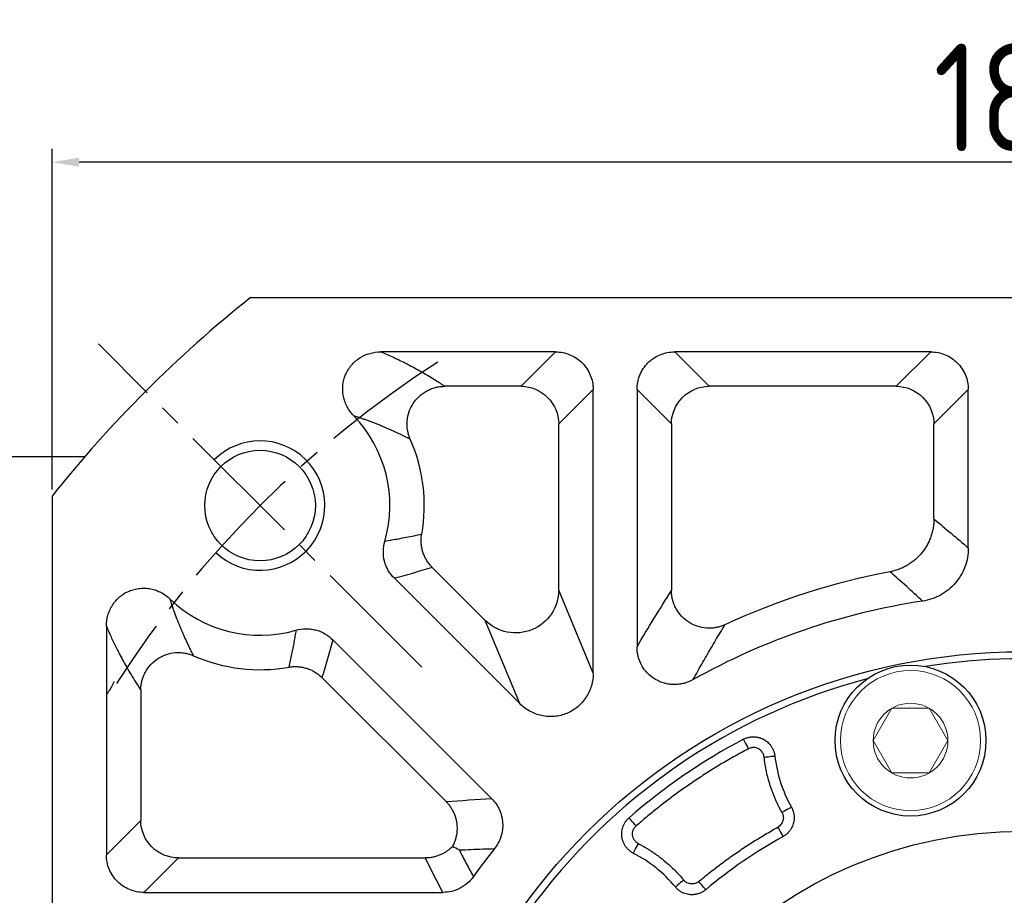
# Model space of a CAD drawing. Header units: millimetres. Extents: x 2020 to 3108, y 344 to 1109.
# Tile 9 of 17: x 2144 to 2235, y 861 to 942. Entities that reach past the tile are written whole.
import ezdxf

# ---------------------------------------------------------------- set-up
doc = ezdxf.new("R2010")
doc.units = ezdxf.units.MM
doc.linetypes.add('点画线', pattern=[18, 12, -2, 2, -2])
for name, color, linetype in [('6文字层', 3, 'Continuous'), ('7中心线层', 7, '点画线'), ('标注线', 7, 'Continuous')]:
    doc.layers.add(name, color=color, linetype=linetype)
doc.layers.add('粗实线', color=7, linetype='Continuous', lineweight=40)
doc.layers.add('细实线', color=211, linetype='Continuous', lineweight=18)
doc.styles.add('工程字', font='gbenor.shx', dxfattribs={"bigfont": 'gbcbig.shx'})
doc.dimstyles.new('ISO-25', dxfattribs={"dimtxt": 2.5, "dimasz": 2.5, "dimexe": 1.25, "dimexo": 0.625, "dimtad": 1, "dimtxsty": 'Standard', "dimcen": 2.5, "dimadec": 0, "dimazin": 0, "dimtfac": 1, "dimtmove": 0, "dimatfit": 3, "dimfxl": 1, "dimarcsym": 0})
doc.dimstyles.new('ISO-25-1', dxfattribs={"dimtxt": 11, "dimasz": 5, "dimexe": 1.25, "dimexo": 1, "dimgap": 2, "dimtad": 1, "dimtoh": 1, "dimtxsty": '工程字', "dimcen": 2, "dimadec": 0, "dimazin": 0, "dimtfac": 1, "dimtmove": 0, "dimatfit": 3, "dimfxl": 1, "dimarcsym": 0})

# ---------------------------------------------------------------- blocks, each defined once
blk = doc.blocks.new('*D113')
at = {"layer": '6文字层', "color": 0, "lineweight": -2}
for p, q in [((2236.655, 824.513), (2236.655, 828.513)), ((2234.655, 826.513), (2238.655, 826.513)), ((2127.82, 734.896), (2156.327, 758.893)), ((2101.063, 734.896), (2127.82, 734.896))]:
    blk.add_line(p, q, dxfattribs=at)
at = {"layer": '6文字层', "color": 0}
blk.add_solid([(2156.864, 758.256), (2155.791, 759.531), (2160.152, 762.113)], dxfattribs=at)
at = {"layer": 'Defpoints', "color": 0}
for p in [(2313.158, 890.912), (2160.152, 762.113)]:
    blk.add_point(p, dxfattribs=at)
at = {"layer": '6文字层', "color": 0, "insert": (2113.442, 742.396), "char_height": 11, "attachment_point": 5, "style": '工程字'}
blk.add_mtext('∅200', dxfattribs=at)
blk = doc.blocks.new('*D114')
at = {"layer": '6文字层', "color": 0, "lineweight": -2}
for p, q in [((2335.385, 928.932), (2319.938, 912.907)), ((2362.142, 928.932), (2335.385, 928.932)), ((2236.655, 824.513), (2236.655, 828.513)), ((2234.655, 826.513), (2238.655, 826.513))]:
    blk.add_line(p, q, dxfattribs=at)
at = {"layer": '6文字层', "color": 0}
blk.add_solid([(2319.338, 913.486), (2320.538, 912.329), (2316.468, 909.307)], dxfattribs=at)
at = {"layer": 'Defpoints', "color": 0}
for p in [(2316.468, 909.307), (2156.843, 743.718)]:
    blk.add_point(p, dxfattribs=at)
at = {"layer": '6文字层', "color": 0, "lineweight": 25, "insert": (2349.764, 936.432), "char_height": 11, "attachment_point": 5, "style": '工程字'}
blk.add_mtext('∅230{}{{\\H0.7x;}{}}', dxfattribs=at)
blk = doc.blocks.new('*D115')
at = {"layer": '6文字层', "color": 0, "lineweight": -2}
for p, q in [((2146.655, 898.727), (2146.655, 930.325)), ((2326.655, 898.727), (2326.655, 930.325)), ((2324.155, 929.075), (2149.155, 929.075))]:
    blk.add_line(p, q, dxfattribs=at)
at = {"layer": '6文字层', "color": 0}
for points in [[(2149.155, 929.492), (2149.155, 928.658), (2146.655, 929.075)], [(2324.155, 928.658), (2324.155, 929.492), (2326.655, 929.075)]]:
    blk.add_solid(points, dxfattribs=at)
at = {"layer": 'Defpoints', "color": 0}
for p in [(2146.655, 929.075), (2146.655, 898.102), (2326.655, 898.102)]:
    blk.add_point(p, dxfattribs=at)
at = {"layer": '6文字层', "color": 0, "insert": (2236.655, 935.075), "char_height": 10, "attachment_point": 5, "style": '工程字'}
blk.add_mtext('180', dxfattribs=at)

msp = doc.modelspace()

# ---------------------------------------------------------------- linework, layer by layer
msp.add_open_spline([(2152.3943, 880.8944), (2152.2672, 880.5791), (2152.0482, 880.1684), (2151.7608, 879.7548), (2151.6902, 879.6587)], degree=3, knots=[0, 0, 0, 0, 0.12614973, 0.16435051, 0.16435051, 0.16435051, 0.16435051])
at = {"layer": '7中心线层'}
msp.add_line((2180.9327, 882.2353), (2150.9568, 912.2112), dxfattribs=at)
msp.add_arc((2236.6554, 826.5126), 100, 122.832642, 147.167358, dxfattribs=at)
at = {"layer": '标注线'}
msp.add_line((2140.6548, 901.7623), (2149.6929, 901.7623), dxfattribs=at)
at = {"layer": '粗实线', "color": 0, "lineweight": 30}
for p, q in [((2165.0663, 916.5126), (2308.2445, 916.5126)), ((2146.6554, 898.1017), (2146.6554, 754.9235))]:
    msp.add_line(p, q, dxfattribs=at)
for centre, radius in [((2165.9447, 897.2233), 5.125), ((2236.6554, 826.5126), 57.15), ((2226.2598, 875.42), 7), ((2236.6554, 826.5126), 40.5)]:
    msp.add_circle(centre, radius, dxfattribs=at)
for radius, start, end in [(115, 128.49995, 141.50005), (56.5, 35.800973, 99.199034), (56.5, 104.800972, 144.199032)]:
    msp.add_arc((2236.6554, 826.5126), radius, start, end, dxfattribs=at)
at = {"layer": '细实线', "color": 0, "lineweight": -3}
for p, q in [((2193.338, 911.4779), (2177.1349, 911.4779)), ((2193.338, 911.4779), (2190.1464, 908.2862)), ((2228.1292, 911.4779), (2204.3905, 911.4779)), ((2204.3905, 911.4779), (2207.5821, 908.2862)), ((2228.1292, 911.4779), (2224.9376, 908.2862)), ((2190.1464, 908.2862), (2183.0629, 908.2862)), ((2196.8295, 907.9864), (2193.6379, 904.7948)), ((2196.8295, 881.6779), (2196.8295, 907.9864)), ((2200.899, 907.9864), (2200.899, 884.1185)), ((2200.899, 907.9864), (2204.0907, 904.7948)), ((2224.9376, 908.2862), (2207.5821, 908.2862)), ((2231.6207, 907.9864), (2228.429, 904.7948)), ((2231.6207, 893.2872), (2231.6207, 907.9864)), ((2193.6379, 889.3831), (2193.6379, 904.7948)), ((2204.0907, 904.7948), (2204.0907, 889.3287)), ((2228.429, 895.9812), (2228.429, 904.7948)), ((2181.9018, 891.4859), (2186.8261, 886.5616)), ((2178.3962, 890.4779), (2190.0177, 878.8563)), ((2196.8295, 881.6779), (2193.6379, 889.3831)), ((2190.0177, 878.8563), (2186.8261, 886.5616)), ((2151.6902, 886.0331), (2151.6902, 864.83)), ((2187.4191, 870.0429), (2172.6902, 884.7719)), ((2183.1915, 869.7569), (2171.6822, 881.2662)), ((2154.8818, 880.1051), (2154.8818, 868.0216)), ((2151.6902, 864.83), (2154.8818, 868.0216)), ((2155.1817, 861.3385), (2158.3733, 864.5302)), ((2158.3733, 864.5302), (2181.2649, 864.5302)), ((2155.1817, 861.3385), (2182.8852, 861.3385))]:
    msp.add_line(p, q, dxfattribs=at)
at = {"layer": '细实线'}
for points in [[(2222.7948, 875.42), (2224.5269, 878.42), (2227.9927, 878.42), (2229.7248, 875.42)], [(2222.7948, 875.42), (2224.5269, 872.42), (2227.9927, 872.42), (2229.7248, 875.42)]]:
    msp.add_lwpolyline(points, dxfattribs=at)
at = {"layer": '细实线', "color": 0, "lineweight": -3, "flags": 128}
for points in [[(2210.7593, 875.5423), (2210.7703, 875.5215), (2210.7983, 875.4685), (2210.8421, 875.3855), (2210.9003, 875.2754), (2210.9705, 875.1424), (2211.0503, 874.9914), (2211.1366, 874.8281), (2211.2262, 874.6584)], [(2212.6864, 873.887), (2212.876, 873.9084), (2213.0586, 873.9291), (2213.2276, 873.9481), (2213.3766, 873.965), (2213.5004, 873.9789), (2213.5942, 873.9895), (2213.6546, 873.9964), (2213.6795, 873.9992)], [(2215.2117, 869.2374), (2215.1899, 869.2252), (2215.1368, 869.1955), (2215.0545, 869.1494), (2214.9458, 869.0886), (2214.8149, 869.0153), (2214.6665, 868.9323), (2214.5061, 868.8426), (2214.3396, 868.7494)], [(2200.8205, 867.5068), (2200.6942, 867.6512), (2200.5726, 867.7903), (2200.4602, 867.9189), (2200.3613, 868.0321), (2200.2793, 868.1259), (2200.2175, 868.1966), (2200.1781, 868.2416), (2200.1626, 868.2594)], [(2213.9528, 867.3877), (2214.0454, 867.2208), (2214.1346, 867.0602), (2214.2172, 866.9115), (2214.29, 866.7804), (2214.3505, 866.6715), (2214.3963, 866.589), (2214.4259, 866.5359), (2214.438, 866.514)], [(2200.5568, 864.9802), (2200.5683, 865.0024), (2200.5963, 865.0564), (2200.6398, 865.1401), (2200.6972, 865.2506), (2200.7663, 865.3838), (2200.8447, 865.5347), (2200.9294, 865.6978), (2201.0174, 865.8671)], [(2205.2213, 862.4825), (2205.0746, 862.3605), (2204.9334, 862.2429), (2204.8027, 862.1341), (2204.6873, 862.0382), (2204.5917, 861.9585), (2204.5191, 861.8981), (2204.4724, 861.8592), (2204.4531, 861.8432)], [(2207.2729, 861.5896), (2207.2569, 861.6088), (2207.2178, 861.6554), (2207.1572, 861.7277), (2207.0773, 861.8232), (2206.9809, 861.9382), (2206.8718, 862.0685), (2206.7537, 862.2094), (2206.6312, 862.3557)]]:
    msp.add_lwpolyline(points, dxfattribs=at)
at = {"layer": '细实线'}
for radius in [6.5, 3.465]:
    msp.add_circle((2226.2598, 875.42), radius, dxfattribs=at)
at = {"layer": '细实线', "color": 0, "lineweight": -3}
for centre, radius, start, end in [((2165.9447, 897.2233), 12.0348, 343.973934, 43.880907), ((2165.9447, 897.2233), 15.2264, 349.915856, 23.860062), ((2236.6554, 826.5126), 65.7264, 100.770049, 114.836217), ((2165.9447, 897.2233), 12.0348, 226.113509, 286.026041), ((2236.6554, 826.5126), 62.5348, 98.536128, 119.253077), ((2165.9447, 897.2233), 15.2264, 246.14091, 280.084121), ((2236.6554, 826.5126), 55.4484, 117.841768, 131.158238), ((2226.2598, 875.42), 12.6604, 186.443678, 209.23162), ((2236.6554, 826.5126), 45.7572, 119.048523, 129.951483), ((2236.6554, 826.5126), 62.5348, 141.545288, 144.525837), ((2194.7219, 853.7446), 12.6604, 39.768384, 62.556326)]:
    msp.add_arc(centre, radius, start, end, dxfattribs=at)
at = {"layer": '细实线', "color": 0, "lineweight": -2}
msp.add_arc((2165.9447, 897.2233), 6, 226.719135, 134.999945, dxfattribs=at)
at = {"layer": '细实线', "color": 0, "lineweight": -3}
for points, knots in [([(2174.6194, 905.5651), (2174.3794, 905.8131), (2174.1791, 906.0883), (2173.9387, 906.5424), (2173.8688, 906.7014), (2173.7542, 907.0232), (2173.7089, 907.1872), (2173.6422, 907.5217), (2173.6208, 907.6934), (2173.6041, 908.037), (2173.6085, 908.2076), (2173.6597, 908.7161), (2173.7466, 909.0553), (2173.9468, 909.5264), (2174.025, 909.6781), (2174.2051, 909.9705), (2174.3072, 910.1111), (2174.5283, 910.3718), (2174.648, 910.4933), (2174.9055, 910.7185), (2175.0445, 910.8229), (2175.4771, 911.1006), (2175.7903, 911.2422), (2176.4517, 911.4326), (2176.7897, 911.4792), (2177.1349, 911.4779)], [0, 0, 0, 0, 0.125, 0.125, 0.1875, 0.1875, 0.25, 0.25, 0.3125, 0.3125, 0.375, 0.375, 0.5, 0.5, 0.5625, 0.5625, 0.625, 0.625, 0.6875, 0.6875, 0.75, 0.75, 0.875, 0.875, 1, 1, 1, 1]), ([(2183.0629, 908.2862), (2182.9547, 908.3565), (2182.7094, 908.5156), (2182.2894, 908.7823), (2181.5411, 909.2452), (2180.709, 909.7308), (2179.7197, 910.2628), (2178.9809, 910.6376), (2178.2413, 910.9888), (2177.6557, 911.2539), (2177.2927, 911.41), (2177.1349, 911.4779)], [0, 0, 0, 0, 0.065854, 0.1491911, 0.2500123, 0.5000169, 0.6050449, 0.7500024, 0.8525939, 0.9359237, 1, 1, 1, 1]), ([(2193.338, 911.4779), (2193.5687, 911.4782), (2193.7956, 911.4561), (2194.2421, 911.3687), (2194.4641, 911.3023), (2194.8875, 911.128), (2195.0884, 911.0212), (2195.4683, 910.7684), (2195.6482, 910.621), (2195.9707, 910.2987), (2196.1153, 910.1229), (2196.3705, 909.741), (2196.4788, 909.5375), (2196.6523, 909.1169), (2196.7188, 908.8969), (2196.8078, 908.4453), (2196.8299, 908.2171), (2196.8295, 907.9864)], [0, 0, 0, 0, 0.125, 0.125, 0.25, 0.25, 0.375, 0.375, 0.5, 0.5, 0.625, 0.625, 0.75, 0.75, 0.875, 0.875, 1, 1, 1, 1]), ([(2200.899, 907.9864), (2200.8987, 908.2171), (2200.9208, 908.444), (2201.0082, 908.8905), (2201.0746, 909.1124), (2201.2489, 909.5359), (2201.3557, 909.7367), (2201.6085, 910.1166), (2201.7559, 910.2966), (2202.0782, 910.6191), (2202.254, 910.7637), (2202.6359, 911.0188), (2202.8394, 911.1271), (2203.26, 911.3006), (2203.48, 911.3672), (2203.9316, 911.4561), (2204.1598, 911.4782), (2204.3905, 911.4779)], [0, 0, 0, 0, 0.125, 0.125, 0.25, 0.25, 0.375, 0.375, 0.5, 0.5, 0.625, 0.625, 0.75, 0.75, 0.875, 0.875, 1, 1, 1, 1]), ([(2228.1292, 911.4779), (2228.3599, 911.4782), (2228.5868, 911.4561), (2229.0333, 911.3687), (2229.2552, 911.3022), (2229.6787, 911.128), (2229.8795, 911.0212), (2230.2594, 910.7684), (2230.4394, 910.621), (2230.7619, 910.2987), (2230.9065, 910.1229), (2231.1616, 909.741), (2231.2699, 909.5375), (2231.4435, 909.1169), (2231.51, 908.8969), (2231.599, 908.4453), (2231.621, 908.2171), (2231.6207, 907.9864)], [0, 0, 0, 0, 0.125, 0.125, 0.25, 0.25, 0.375, 0.375, 0.5, 0.5, 0.625, 0.625, 0.75, 0.75, 0.875, 0.875, 1, 1, 1, 1]), ([(2179.8698, 903.3824), (2179.8514, 903.426), (2179.8142, 903.514), (2179.7647, 903.6502), (2179.7207, 903.7876), (2179.6695, 903.9743), (2179.581, 904.3975), (2179.5531, 905.083), (2179.7344, 905.9372), (2180.1165, 906.7154), (2180.6742, 907.3789), (2181.2605, 907.8016), (2181.7877, 908.0491), (2182.1575, 908.1701), (2182.4951, 908.2413), (2182.7817, 908.2786), (2182.9704, 908.2837), (2183.0629, 908.2862)], [0, 0, 0, 0, 0.0205309, 0.0415011, 0.0629065, 0.0831418, 0.1255598, 0.2504065, 0.3774842, 0.500359, 0.6225256, 0.7497298, 0.8101816, 0.8747161, 0.9180617, 0.9598395, 1, 1, 1, 1]), ([(2190.1464, 908.2862), (2191.0621, 908.2837), (2191.9664, 907.9065), (2193.2582, 906.6147), (2193.6353, 905.7104), (2193.6379, 904.7948)], [0, 0, 0, 0, 0.5, 0.5, 1, 1, 1, 1]), ([(2204.0907, 904.7948), (2204.0932, 905.7104), (2204.4704, 906.6147), (2205.7622, 907.9065), (2206.6665, 908.2837), (2207.5821, 908.2862)], [0, 0, 0, 0, 0.5, 0.5, 1, 1, 1, 1]), ([(2224.9376, 908.2862), (2225.8532, 908.2837), (2226.7575, 907.9065), (2228.0493, 906.6147), (2228.4265, 905.7104), (2228.429, 904.7948)], [0, 0, 0, 0, 0.5, 0.5, 1, 1, 1, 1]), ([(2174.6196, 905.5658), (2174.7257, 905.5324), (2174.9412, 905.4646), (2175.2588, 905.3594), (2175.5785, 905.2498), (2175.8995, 905.1355), (2176.222, 905.0165), (2176.5459, 904.8928), (2176.8712, 904.7643), (2177.3904, 904.5527), (2178.0997, 904.2457), (2178.9925, 903.8298), (2179.5715, 903.5346), (2179.8698, 903.3824)], [0, 0, 0, 0, 0.050936, 0.1033911, 0.1573662, 0.2128616, 0.2698779, 0.3284157, 0.3884753, 0.4500571, 0.6219123, 0.805225, 1, 1, 1, 1]), ([(2228.429, 895.9812), (2228.4279, 895.9063), (2228.4258, 895.7564), (2228.4097, 895.532), (2228.3842, 895.3088), (2228.3487, 895.0875), (2228.3035, 894.8687), (2228.2489, 894.6532), (2228.1851, 894.4416), (2228.1127, 894.2346), (2228.032, 894.0328), (2227.9435, 893.8366), (2227.8478, 893.6465), (2227.7454, 893.4631), (2227.637, 893.2865), (2227.5232, 893.117), (2227.4045, 892.955), (2227.2393, 892.7474), (2227.015, 892.4978), (2226.7169, 892.2155), (2226.3873, 891.9518), (2226.0284, 891.7119), (2225.6433, 891.5004), (2225.2359, 891.3222), (2224.8118, 891.1772), (2224.5195, 891.1133), (2224.3733, 891.0812)], [0, 0, 0, 0, 0.0326128, 0.0652406, 0.0978402, 0.1303684, 0.162782, 0.1950383, 0.2270955, 0.2589126, 0.2904503, 0.3216706, 0.3525373, 0.3830162, 0.4130751, 0.4426843, 0.4718161, 0.5004454, 0.5581084, 0.6176725, 0.6789089, 0.7415537, 0.8053121, 0.8698646, 0.9348752, 1, 1, 1, 1]), ([(2178.3962, 890.4779), (2178.1756, 890.6983), (2177.9888, 890.9428), (2177.7583, 891.3447), (2177.6895, 891.4857), (2177.5729, 891.7721), (2177.5246, 891.9182), (2177.409, 892.3648), (2177.3715, 892.6778), (2177.3803, 893.2934), (2177.4255, 893.6011), (2177.5118, 893.9008)], [0, 0, 0, 0, 0.25, 0.25, 0.375, 0.375, 0.5, 0.5, 0.75, 0.75, 1, 1, 1, 1]), ([(2180.9359, 894.5572), (2180.6947, 894.5029), (2180.22, 894.396), (2179.5148, 894.2505), (2178.8297, 894.1194), (2178.1649, 894.0022), (2177.7268, 893.9342), (2177.5118, 893.9008)], [0, 0, 0, 0, 0.2138071, 0.4207108, 0.6207109, 0.8138074, 1, 1, 1, 1]), ([(2181.9018, 891.4859), (2181.8577, 891.5316), (2181.7689, 891.6235), (2181.6448, 891.7712), (2181.5274, 891.9267), (2181.418, 892.0901), (2181.3173, 892.2606), (2181.2259, 892.4376), (2181.1444, 892.6203), (2181.0734, 892.8078), (2181.0132, 892.9992), (2180.9641, 893.1936), (2180.9264, 893.39), (2180.9, 893.5874), (2180.885, 893.7849), (2180.8812, 893.9815), (2180.8885, 894.1762), (2180.9057, 894.3683), (2180.9259, 894.4945), (2180.9359, 894.5572)], [0, 0, 0, 0, 0.056964, 0.1146057, 0.1728478, 0.2316079, 0.2907988, 0.3503289, 0.4101038, 0.4700262, 0.5299979, 0.5899197, 0.6496932, 0.7092214, 0.7684095, 0.8271663, 0.8854044, 0.9430414, 1, 1, 1, 1]), ([(2231.6207, 893.2872), (2231.6209, 892.9889), (2231.5949, 892.6951), (2231.4919, 892.1161), (2231.4145, 891.8295), (2231.2082, 891.2713), (2231.0816, 891.0052), (2230.7831, 890.4983), (2230.6095, 890.2555), (2230.2222, 889.8056), (2230.011, 889.6006), (2229.5539, 889.2294), (2229.3055, 889.0619), (2228.7867, 888.7763), (2228.5174, 888.6579), (2227.959, 888.4692), (2227.6682, 888.3987), (2227.3732, 888.3546)], [0, 0, 0, 0, 0.125, 0.125, 0.25, 0.25, 0.375, 0.375, 0.5, 0.5, 0.625, 0.625, 0.75, 0.75, 0.875, 0.875, 1, 1, 1, 1]), ([(2151.6902, 886.0331), (2151.6888, 886.3783), (2151.7355, 886.7154), (2151.8772, 887.2093), (2151.9371, 887.3723), (2152.0777, 887.6835), (2152.1588, 887.8331), (2152.3428, 888.1202), (2152.4465, 888.2588), (2152.6726, 888.5178), (2152.7941, 888.6376), (2153.1834, 888.9685), (2153.4813, 889.1527), (2153.952, 889.3534), (2154.1135, 889.4084), (2154.446, 889.4943), (2154.617, 889.5248), (2154.957, 889.5594), (2155.1274, 889.5639), (2155.4691, 889.5477), (2155.6416, 889.5265), (2155.9777, 889.4599), (2156.1421, 889.4146), (2156.4637, 889.3005), (2156.6218, 889.2311), (2157.078, 888.9902), (2157.3539, 888.7897), (2157.6019, 888.5497)], [0, 0, 0, 0, 0.125, 0.125, 0.1875, 0.1875, 0.25, 0.25, 0.3125, 0.3125, 0.375, 0.375, 0.5, 0.5, 0.5625, 0.5625, 0.625, 0.625, 0.6875, 0.6875, 0.75, 0.75, 0.8125, 0.8125, 0.875, 0.875, 1, 1, 1, 1]), ([(2193.6379, 889.3831), (2193.6334, 888.6009), (2193.3935, 887.8229), (2192.5214, 886.5257), (2191.8908, 886.0098), (2190.4468, 885.4116), (2189.6361, 885.3306), (2188.1022, 885.6312), (2187.3824, 886.0117), (2186.8261, 886.5616)], [0, 0, 0, 0, 0.25, 0.25, 0.5, 0.5, 0.75, 0.75, 1, 1, 1, 1]), ([(2209.0486, 886.1601), (2208.9924, 886.1354), (2208.8809, 886.0864), (2208.7107, 886.0248), (2208.5416, 885.9725), (2208.3746, 885.93), (2208.2108, 885.8967), (2208.0515, 885.872), (2207.8975, 885.8552), (2207.75, 885.8455), (2207.6096, 885.8422), (2207.4771, 885.8441), (2207.0968, 885.8638), (2206.4792, 885.9864), (2205.69, 886.3634), (2205.0151, 886.9207), (2204.6216, 887.4598), (2204.4127, 887.8708), (2204.3114, 888.111), (2204.2214, 888.3811), (2204.1502, 888.6779), (2204.1013, 888.9968), (2204.0943, 889.2166), (2204.0907, 889.3287)], [0, 0, 0, 0, 0.0264511, 0.0524332, 0.0778464, 0.102594, 0.1265835, 0.1497274, 0.1719444, 0.1931595, 0.2133045, 0.2323181, 0.2501458, 0.3770219, 0.4996707, 0.6223584, 0.7494619, 0.7830831, 0.820552, 0.8614786, 0.9053956, 0.9517666, 1, 1, 1, 1]), ([(2159.7858, 883.2981), (2159.712, 883.4415), (2159.57, 883.7171), (2159.3685, 884.1247), (2159.1858, 884.5055), (2159.0217, 884.8586), (2158.8756, 885.1824), (2158.7471, 885.4752), (2158.6357, 885.7353), (2158.4653, 886.1416), (2158.2469, 886.686), (2157.9928, 887.3714), (2157.7819, 887.981), (2157.6579, 888.3727), (2157.6018, 888.5497)], [0, 0, 0, 0, 0.0942109, 0.1811412, 0.2607931, 0.3331688, 0.398271, 0.4561019, 0.506664, 0.5499593, 0.6897245, 0.8113105, 0.9147314, 1, 1, 1, 1]), ([(2151.6902, 886.0331), (2151.7396, 885.9179), (2151.8496, 885.6614), (2152.0315, 885.2522), (2152.2472, 884.7828), (2152.5567, 884.1355), (2152.9057, 883.4475), (2153.4377, 882.4582), (2153.9696, 881.5473), (2154.5027, 880.6907), (2154.7694, 880.2787), (2154.8818, 880.1051)], [0, 0, 0, 0, 0.046649, 0.1038687, 0.1716539, 0.2500013, 0.3953904, 0.4999861, 0.7499886, 0.8946549, 1, 1, 1, 1]), ([(2169.2672, 885.6563), (2169.2397, 885.4776), (2169.1837, 885.1146), (2169.0891, 884.5649), (2168.985, 884.0008), (2168.8705, 883.423), (2168.7461, 882.8313), (2168.6563, 882.4337), (2168.6108, 882.2321)], [0, 0, 0, 0, 0.1546811, 0.3141565, 0.4784262, 0.6474901, 0.821348, 1, 1, 1, 1]), ([(2169.2672, 885.6563), (2169.567, 885.7425), (2169.8713, 885.7875), (2170.3346, 885.7944), (2170.4912, 885.7863), (2170.7983, 885.7495), (2170.9495, 885.7211), (2171.3962, 885.6059), (2171.6882, 885.487), (2172.2225, 885.1811), (2172.4697, 884.9925), (2172.6902, 884.7719)], [0, 0, 0, 0, 0.25, 0.25, 0.375, 0.375, 0.5, 0.5, 0.75, 0.75, 1, 1, 1, 1]), ([(2206.0967, 881.0723), (2206.2315, 881.3146), (2206.5028, 881.8023), (2206.9131, 882.5273), (2207.3291, 883.2537), (2207.7508, 883.9805), (2208.1782, 884.7077), (2208.6114, 885.4362), (2208.9023, 885.9178), (2209.0486, 886.1601)], [0, 0, 0, 0, 0.1375627, 0.2768898, 0.4179816, 0.5608383, 0.7054601, 0.8518473, 1, 1, 1, 1]), ([(2206.0967, 881.0723), (2205.8296, 880.9219), (2205.5495, 880.8084), (2205.1097, 880.6924), (2204.9587, 880.6628), (2204.6568, 880.6239), (2204.5058, 880.6145), (2204.2037, 880.6151), (2204.0526, 880.6253), (2203.7504, 880.6658), (2203.5996, 880.6964), (2203.1608, 880.8159), (2202.88, 880.9337), (2202.3521, 881.2429), (2202.1135, 881.4287), (2201.7931, 881.7541), (2201.6925, 881.8709), (2201.51, 882.1136), (2201.4272, 882.2401), (2201.2041, 882.6354), (2201.0885, 882.9228), (2200.9368, 883.5084), (2200.8983, 883.812), (2200.899, 884.1185)], [0, 0, 0, 0, 0.125, 0.125, 0.1875, 0.1875, 0.25, 0.25, 0.3125, 0.3125, 0.375, 0.375, 0.5, 0.5, 0.625, 0.625, 0.6875, 0.6875, 0.75, 0.75, 0.875, 0.875, 1, 1, 1, 1]), ([(2154.8818, 880.1051), (2154.8828, 880.1602), (2154.8848, 880.2716), (2154.8981, 880.4405), (2154.9195, 880.6125), (2154.9504, 880.7871), (2155.0067, 881.0321), (2155.1127, 881.3648), (2155.3567, 881.8942), (2155.7899, 882.4948), (2156.4538, 883.0521), (2157.2316, 883.4339), (2157.9471, 883.5854), (2158.5297, 883.597), (2158.8537, 883.5634), (2159.0638, 883.5252), (2159.2052, 883.4953), (2159.3848, 883.448), (2159.5908, 883.3802), (2159.7241, 883.3241), (2159.7858, 883.2981)], [0, 0, 0, 0, 0.0239036, 0.0483962, 0.0734705, 0.0991155, 0.1253173, 0.182502, 0.250246, 0.3775082, 0.4998473, 0.6223416, 0.7494487, 0.813243, 0.8745591, 0.8903517, 0.905945, 0.9373571, 0.970969, 1, 1, 1, 1]), ([(2168.6108, 882.2321), (2168.6735, 882.2422), (2168.7997, 882.2624), (2168.9919, 882.2796), (2169.1866, 882.2869), (2169.3831, 882.283), (2169.5806, 882.2681), (2169.778, 882.2417), (2169.9744, 882.2039), (2170.1688, 882.1549), (2170.3603, 882.0947), (2170.5478, 882.0236), (2170.7305, 881.9422), (2170.9074, 881.8508), (2171.078, 881.7501), (2171.2414, 881.6407), (2171.3968, 881.5232), (2171.5445, 881.3992), (2171.6365, 881.3104), (2171.6822, 881.2662)], [0, 0, 0, 0, 0.0569585, 0.1145953, 0.1728333, 0.23159, 0.2907781, 0.3503061, 0.4100796, 0.4700014, 0.5299731, 0.5898956, 0.6496705, 0.7092007, 0.7683916, 0.8271518, 0.885394, 0.9430358, 1, 1, 1, 1]), ([(2196.8295, 881.6779), (2196.8309, 881.2801), (2196.7767, 880.8916), (2196.6117, 880.3226), (2196.5422, 880.135), (2196.3787, 879.7771), (2196.2844, 879.6051), (2196.0706, 879.2752), (2195.95, 879.116), (2195.6877, 878.8194), (2195.5468, 878.6824), (2195.0951, 878.3046), (2194.7499, 878.0954), (2194.2054, 877.8696), (2194.0185, 877.8081), (2193.6338, 877.7132), (2193.4367, 877.6805), (2193.0448, 877.6453), (2192.8483, 877.6425), (2192.4544, 877.6664), (2192.2559, 877.6935), (2191.8701, 877.7757), (2191.6815, 877.8307), (2191.3128, 877.9681), (2191.1312, 878.0514), (2190.6113, 878.3374), (2190.298, 878.574), (2190.0177, 878.8563)], [0, 0, 0, 0, 0.125, 0.125, 0.1875, 0.1875, 0.25, 0.25, 0.3125, 0.3125, 0.375, 0.375, 0.5, 0.5, 0.5625, 0.5625, 0.625, 0.625, 0.6875, 0.6875, 0.75, 0.75, 0.8125, 0.8125, 0.875, 0.875, 1, 1, 1, 1]), ([(2210.7593, 875.5423), (2210.8029, 875.5642), (2210.8902, 875.6079), (2211.0266, 875.661), (2211.1659, 875.7046), (2211.3069, 875.7375), (2211.4482, 875.76), (2211.5884, 875.7722), (2211.726, 875.7745), (2211.86, 875.7676), (2211.9892, 875.7524), (2212.1127, 875.7298), (2212.2297, 875.7009), (2212.3398, 875.6666), (2212.4426, 875.6282), (2212.5379, 875.5866), (2212.6605, 875.5256), (2212.8122, 875.4349), (2212.99, 875.3008), (2213.1604, 875.1384), (2213.3166, 874.9489), (2213.4522, 874.735), (2213.5606, 874.5014), (2213.6407, 874.2547), (2213.6666, 874.0841), (2213.6795, 873.9992)], [0, 0, 0, 0, 0.0376593, 0.0753716, 0.1129692, 0.1502824, 0.1871426, 0.223386, 0.2588565, 0.2934085, 0.326909, 0.3592395, 0.3902961, 0.4199906, 0.4482498, 0.475015, 0.5002409, 0.5539064, 0.6112866, 0.6719238, 0.7352286, 0.8004957, 0.8669342, 0.9337108, 1, 1, 1, 1]), ([(2212.6864, 873.887), (2212.6818, 873.9194), (2212.6728, 873.9838), (2212.6477, 874.0777), (2212.6142, 874.1683), (2212.5715, 874.2556), (2212.4951, 874.3797), (2212.3664, 874.528), (2212.165, 874.6668), (2211.9369, 874.7554), (2211.7202, 874.7807), (2211.5317, 874.7657), (2211.373, 874.7278), (2211.2753, 874.6816), (2211.2262, 874.6584)], [0, 0, 0, 0, 0.0505431, 0.1003577, 0.1499227, 0.1997244, 0.2502421, 0.3749509, 0.4999368, 0.6245535, 0.749608, 0.8333917, 0.9161068, 1, 1, 1, 1]), ([(2211.2262, 874.6584), (2211.0192, 874.5481), (2210.6054, 874.3276), (2209.9903, 873.9867), (2209.3796, 873.6387), (2208.7737, 873.2827), (2208.1724, 872.919), (2207.5759, 872.5475), (2206.984, 872.1683), (2206.3968, 871.7812), (2205.6593, 871.2813), (2204.7777, 870.6602), (2203.7604, 869.9077), (2202.7615, 869.1315), (2201.7792, 868.3335), (2201.1401, 867.7824), (2200.8205, 867.5068)], [0, 0, 0, 0, 0.055595, 0.1111586, 0.1667, 0.2222287, 0.2777538, 0.3332845, 0.3888303, 0.4444003, 0.5000038, 0.6000502, 0.7000189, 0.7999641, 0.8999397, 1, 1, 1, 1]), ([(2214.3396, 868.7494), (2214.2849, 868.8487), (2214.1757, 869.0473), (2214.0213, 869.3499), (2213.8742, 869.6557), (2213.7349, 869.9649), (2213.6034, 870.2775), (2213.4796, 870.5934), (2213.3636, 870.9128), (2213.2194, 871.3426), (2213.0591, 871.8858), (2212.9003, 872.5459), (2212.7722, 873.2129), (2212.715, 873.6621), (2212.6864, 873.887)], [0, 0, 0, 0, 0.0626269, 0.1251408, 0.1875804, 0.2499844, 0.3123915, 0.3748405, 0.4373702, 0.500019, 0.6251505, 0.7499844, 0.8748308, 1, 1, 1, 1]), ([(2183.1915, 869.7569), (2183.2335, 869.7134), (2183.3176, 869.6264), (2183.4347, 869.4879), (2183.5447, 869.3445), (2183.6465, 869.1962), (2183.74, 869.044), (2183.825, 868.8885), (2183.9011, 868.7306), (2183.9686, 868.5711), (2184.0272, 868.4107), (2184.0773, 868.2502), (2184.1189, 868.0904), (2184.1523, 867.932), (2184.1997, 867.6425), (2184.2253, 867.2133), (2184.1744, 866.7107), (2184.0701, 866.281), (2183.945, 865.9266), (2183.8325, 865.7065), (2183.7769, 865.5978)], [0, 0, 0, 0, 0.040331, 0.0806162, 0.1207805, 0.160749, 0.2004483, 0.2398064, 0.2787538, 0.3172242, 0.3551545, 0.3924857, 0.429163, 0.4651362, 0.5003598, 0.6245233, 0.7502811, 0.8353599, 0.9187369, 1, 1, 1, 1]), ([(2187.4191, 870.0429), (2187.7205, 869.7417), (2187.9668, 869.3852), (2188.2282, 868.8032), (2188.2976, 868.6006), (2188.3975, 868.191), (2188.4285, 867.9832), (2188.4524, 867.562), (2188.4448, 867.3476), (2188.3917, 866.9302), (2188.3464, 866.725), (2188.154, 866.1201), (2187.9495, 865.7363), (2187.6845, 865.4027)], [0, 0, 0, 0, 0.25, 0.25, 0.375, 0.375, 0.5, 0.5, 0.625, 0.625, 0.75, 0.75, 1, 1, 1, 1]), ([(2215.2117, 869.2374), (2215.2335, 869.1967), (2215.2769, 869.1151), (2215.3311, 868.9875), (2215.3769, 868.8572), (2215.4131, 868.7247), (2215.4401, 868.5913), (2215.4577, 868.458), (2215.4662, 868.3261), (2215.4661, 868.1964), (2215.4579, 868.0699), (2215.4422, 867.9474), (2215.4197, 867.8295), (2215.3811, 867.6765), (2215.3147, 867.4861), (2215.204, 867.2614), (2215.0593, 867.0431), (2214.881, 866.8404), (2214.6743, 866.6581), (2214.5169, 866.5621), (2214.438, 866.514)], [0, 0, 0, 0, 0.0440504, 0.0881354, 0.1321063, 0.1758146, 0.219114, 0.2618628, 0.3039266, 0.3451796, 0.3855067, 0.4248043, 0.4629813, 0.4999594, 0.5752435, 0.6549497, 0.7382993, 0.8243336, 0.9119565, 1, 1, 1, 1]), ([(2214.3396, 868.7494), (2214.3539, 868.7222), (2214.3831, 868.6666), (2214.4175, 868.5766), (2214.4446, 868.4797), (2214.4686, 868.3393), (2214.4695, 868.1721), (2214.433, 867.9833), (2214.3651, 867.8072), (2214.2584, 867.6397), (2214.1186, 867.4924), (2214.0074, 867.4222), (2213.9528, 867.3877)], [0, 0, 0, 0, 0.0585787, 0.1197659, 0.1836866, 0.2504875, 0.3913385, 0.499976, 0.6160907, 0.7495686, 0.8769795, 1, 1, 1, 1]), ([(2158.3733, 864.5302), (2157.4576, 864.5327), (2156.5533, 864.9099), (2155.2615, 866.2017), (2154.8844, 867.1059), (2154.8818, 868.0216)], [0, 0, 0, 0, 0.5, 0.5, 1, 1, 1, 1]), ([(2200.5568, 864.9802), (2200.5138, 865.0037), (2200.4276, 865.0509), (2200.3051, 865.1337), (2200.1883, 865.2249), (2200.0787, 865.3247), (2199.9773, 865.4317), (2199.8849, 865.5448), (2199.802, 865.6628), (2199.7291, 865.7842), (2199.6662, 865.9078), (2199.6133, 866.0321), (2199.57, 866.1559), (2199.536, 866.2781), (2199.5107, 866.3977), (2199.4895, 866.5389), (2199.477, 866.7104), (2199.4826, 866.9192), (2199.5135, 867.1447), (2199.5749, 867.3807), (2199.6701, 867.6196), (2199.801, 867.8518), (2199.9636, 868.0708), (2200.0962, 868.1964), (2200.1626, 868.2594)], [0, 0, 0, 0, 0.0378013, 0.0758739, 0.1140686, 0.1522305, 0.1902026, 0.2278284, 0.2649555, 0.3014382, 0.3371401, 0.3719363, 0.4057147, 0.4383773, 0.4698407, 0.5000354, 0.5486034, 0.6024243, 0.6610793, 0.7239673, 0.7903021, 0.8591354, 0.9294043, 1, 1, 1, 1]), ([(2201.0174, 865.8671), (2200.989, 865.8829), (2200.9323, 865.9145), (2200.8538, 865.9723), (2200.7809, 866.0366), (2200.7146, 866.1076), (2200.6583, 866.1795), (2200.5976, 866.2753), (2200.5278, 866.4219), (2200.4564, 866.7107), (2200.4906, 866.9876), (2200.5854, 867.2092), (2200.6529, 867.3252), (2200.7396, 867.4325), (2200.7995, 867.4875), (2200.8205, 867.5068)], [0, 0, 0, 0, 0.0502765, 0.1004216, 0.1505143, 0.2005951, 0.2506773, 0.2917337, 0.3759917, 0.5009547, 0.7489666, 0.7874924, 0.8742637, 0.9558157, 1, 1, 1, 1]), ([(2206.6312, 862.3557), (2206.8071, 862.5018), (2207.1588, 862.7938), (2207.6939, 863.2219), (2208.2344, 863.6422), (2208.7806, 864.0541), (2209.3325, 864.4578), (2209.8901, 864.8531), (2210.4533, 865.2403), (2211.0223, 865.6191), (2211.5969, 865.9897), (2212.1772, 866.352), (2212.7632, 866.7059), (2213.3546, 867.0522), (2213.7533, 867.2758), (2213.9528, 867.3877)], [0, 0, 0, 0, 0.0771048, 0.1541188, 0.2310585, 0.3079403, 0.3847807, 0.4615963, 0.5384037, 0.6152193, 0.6920597, 0.7689415, 0.8458812, 0.9228952, 1, 1, 1, 1]), ([(2183.7769, 865.5978), (2183.77, 865.5906), (2183.7435, 865.5632), (2183.6834, 865.5037), (2183.5813, 865.4085), (2183.4321, 865.2823), (2183.2184, 865.1239), (2182.9482, 864.9574), (2182.6352, 864.8054), (2182.3091, 864.6849), (2181.9708, 864.5975), (2181.6209, 864.5411), (2181.3838, 864.5338), (2181.2649, 864.5302)], [0, 0, 0, 0, 0.0107143, 0.040807, 0.090501, 0.1600841, 0.2498272, 0.3749692, 0.4991962, 0.6216057, 0.7463528, 0.8727346, 1, 1, 1, 1]), ([(2201.0174, 865.8671), (2201.1176, 865.8141), (2201.318, 865.7083), (2201.6132, 865.5402), (2201.9042, 865.3655), (2202.1904, 865.1837), (2202.472, 864.9948), (2202.749, 864.7987), (2203.0214, 864.5956), (2203.378, 864.3157), (2203.8104, 863.9499), (2204.3057, 863.4856), (2204.7792, 862.9986), (2205.0738, 862.6547), (2205.2213, 862.4825)], [0, 0, 0, 0, 0.0626269, 0.1251408, 0.1875804, 0.2499844, 0.3123915, 0.3748405, 0.4373702, 0.500019, 0.6251505, 0.7499844, 0.8748308, 1, 1, 1, 1]), ([(2155.1817, 861.3385), (2154.951, 861.3382), (2154.7241, 861.3602), (2154.2776, 861.4477), (2154.0556, 861.5141), (2153.6322, 861.6884), (2153.4313, 861.7952), (2153.0514, 862.048), (2152.8715, 862.1954), (2152.549, 862.5176), (2152.4044, 862.6935), (2152.1492, 863.0754), (2152.0409, 863.2789), (2151.8674, 863.6995), (2151.8009, 863.9195), (2151.7119, 864.3711), (2151.6898, 864.5993), (2151.6902, 864.83)], [0, 0, 0, 0, 0.125, 0.125, 0.25, 0.25, 0.375, 0.375, 0.5, 0.5, 0.625, 0.625, 0.75, 0.75, 0.875, 0.875, 1, 1, 1, 1]), ([(2184.4037, 865.2743), (2184.7712, 865.2913), (2185.5013, 865.325), (2186.5949, 865.3678), (2187.3229, 865.3911), (2187.6845, 865.4027)], [0, 0, 0, 0, 0.337832, 0.6711653, 1, 1, 1, 1]), ([(2184.4037, 865.2743), (2184.6244, 864.8588), (2185.0621, 864.0348), (2185.5077, 863.2118), (2185.7285, 862.8038)], [0, 0, 0, 0, 0.5042646, 1, 1, 1, 1]), ([(2185.7285, 862.8038), (2185.5665, 862.5762), (2185.381, 862.3723), (2184.9642, 862.0103), (2184.7308, 861.8522), (2184.2411, 861.5996), (2183.9798, 861.502), (2183.4393, 861.3711), (2183.1645, 861.3384), (2182.8852, 861.3385)], [0, 0, 0, 0, 0.25, 0.25, 0.5, 0.5, 0.75, 0.75, 1, 1, 1, 1]), ([(2206.6312, 862.3557), (2206.6111, 862.3396), (2206.5673, 862.3045), (2206.4903, 862.2551), (2206.3965, 862.2066), (2206.2517, 862.1517), (2206.0822, 862.1204), (2205.8964, 862.1225), (2205.7167, 862.1538), (2205.5465, 862.2191), (2205.4021, 862.3094), (2205.3006, 862.3933), (2205.2464, 862.4543), (2205.2213, 862.4825)], [0, 0, 0, 0, 0.0490995, 0.1072498, 0.1743016, 0.2502316, 0.4025085, 0.4998589, 0.6036757, 0.7495274, 0.8444472, 0.9279329, 1, 1, 1, 1]), ([(2207.2729, 861.5896), (2207.237, 861.5607), (2207.165, 861.5028), (2207.0498, 861.4259), (2206.9302, 861.3567), (2206.8068, 861.2964), (2206.6808, 861.2451), (2206.5532, 861.203), (2206.4251, 861.1701), (2206.2977, 861.146), (2206.1718, 861.1305), (2206.0484, 861.1232), (2205.9283, 861.1233), (2205.7708, 861.1328), (2205.5713, 861.1627), (2205.33, 861.2297), (2205.0886, 861.3312), (2204.8562, 861.4687), (2204.6387, 861.6378), (2204.5151, 861.7746), (2204.4531, 861.8432)], [0, 0, 0, 0, 0.0440261, 0.0880899, 0.1320435, 0.1757388, 0.2190297, 0.261775, 0.3038404, 0.3451004, 0.3854399, 0.4247554, 0.4629558, 0.4999624, 0.5752464, 0.6549523, 0.7383017, 0.8243355, 0.9119577, 1, 1, 1, 1])]:
    msp.add_open_spline(points, degree=3, knots=knots, dxfattribs=at)
for points in [[(2228.429, 895.9812), (2229.493, 895.1006), (2230.5569, 894.2033), (2231.6207, 893.2872)], [(2181.9018, 891.4859), (2180.7572, 891.1259), (2179.5917, 890.7867), (2178.3962, 890.4779)], [(2227.3732, 888.3546), (2226.3763, 889.2807), (2225.3762, 890.189), (2224.3733, 891.0812)], [(2200.899, 884.1185), (2201.9623, 885.9327), (2203.0262, 887.6631), (2204.0907, 889.3287)], [(2172.6902, 884.7719), (2172.3813, 883.5763), (2172.0422, 882.4109), (2171.6822, 881.2662)], [(2183.1915, 869.7569), (2184.5874, 869.8656), (2185.9961, 869.9615), (2187.4191, 870.0429)], [(2184.4037, 865.2743), (2184.2027, 865.377), (2183.9934, 865.4843), (2183.7769, 865.5978)], [(2182.8852, 861.3385), (2182.3369, 862.4024), (2181.7971, 863.4663), (2181.2649, 864.5302)]]:
    msp.add_open_spline(points, degree=3, dxfattribs=at)

# ---------------------------------------------------------------- dimensions: what is measured, and where the dimension line sits
at = {"layer": '6文字层', "lineweight": 25}
dim = msp.add_diameter_dim_2p(p1=(2156.843, 743.7178), p2=(2316.4678, 909.3074), text='<>{}{{\\H0.7x;}{}}', dimstyle='ISO-25-1', override={"dimtoh": 40, "dimlfac": 1, "dimse1": 1, "dimsd1": 1, "dimtix": 0, "dimtofl": 0, "dimatfit": 0}, dxfattribs=at)
dim.commit()
dim.dimension.update_dxf_attribs({"geometry": '*D114', "text_midpoint": (2349.7639, 928.9317), "dimtype": 163})
at = {"layer": '6文字层'}
dim = msp.add_linear_dim(base=(2146.6554, 929.0752), p1=(2326.6554, 898.1017), p2=(2146.6554, 898.1017), dimstyle='ISO-25', override={"dimtxt": 10, "dimgap": 1, "dimtxsty": '工程字'}, dxfattribs=at)
dim.commit()
dim.dimension.update_dxf_attribs({"geometry": '*D115', "text_midpoint": (2236.6554, 929.0752), "dimtype": 160})
dim = msp.add_diameter_dim_2p(p1=(2313.1585, 890.912), p2=(2160.1524, 762.1132), dimstyle='ISO-25-1', override={"dimtxsty": '工程字', "dimse2": 1, "dimsd2": 1, "dimtofl": 0, "dimatfit": 0}, dxfattribs=at)
dim.commit()
dim.dimension.update_dxf_attribs({"geometry": '*D113', "text_midpoint": (2113.4416, 734.8964), "dimtype": 163})

doc.saveas('drawing.dxf')
